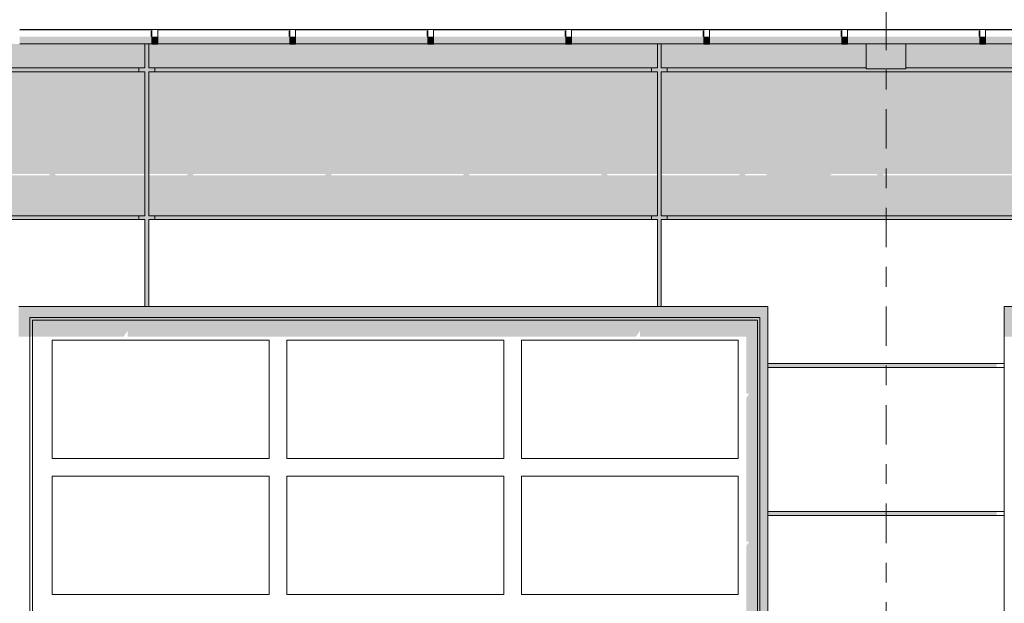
# Model space of a CAD drawing. Header units: metres. Extents: x -4 to 112, y -27 to 26.
# Tile 69 of 256: x 23.36 to 28.35, y 2.99 to 5.95. Entities that reach past the tile are written whole.
import ezdxf
from ezdxf.enums import TextEntityAlignment as Align

# ---------------------------------------------------------------- set-up
doc = ezdxf.new("R2010")
doc.units = ezdxf.units.M
doc.header["$MEASUREMENT"] = 0
doc.linetypes.add('Raster', pattern=[0.4, 0.2, -0.1, 0, -0.1])
for name, color, linetype in [('10 Fassade', 7, 'Continuous'), ('10 Wand außen', 7, 'Continuous'), ('20 Träger', 7, 'Continuous'), ('30 Dachaufbau', 7, 'Continuous'), ('30 Dachentwässerung', 7, 'Continuous'), ('90 Achsraster', 7, 'Continuous'), ('94 Genehmigungsplanung Bemaßung', 7, 'Continuous')]:
    doc.layers.add(name, color=color, linetype=linetype)
doc.styles.add('ERSTELLTER_STIL_1', font='arial.ttf')
doc.styles.add('ERSTELLTER_STIL_2', font='arial.ttf')
doc.dimstyles.new('ERSTELLTER_STIL__1', dxfattribs={"dimtxt": 0.25, "dimasz": 0.19, "dimexe": 0.18, "dimexo": 0.1, "dimgap": 0, "dimtad": 1, "dimtih": 1, "dimtoh": 1, "dimzin": 0, "dimdsep": 46, "dimtxsty": 'ERSTELLTER_STIL_2', "dimblk": 'ARROWHEAD_6', "dimblk1": 'ARROWHEAD_6', "dimblk2": 'ARROWHEAD_6', "dimcen": 0.09, "dimclrd": 7, "dimclre": 7, "dimclrt": 7, "dimazin": 0, "dimtfac": 1, "dimtdec": 4, "dimtmove": 0, "dimatfit": 3, "dimfxl": 1, "dimtolj": 1, "dimtzin": 0, "dimarcsym": 0})

# ---------------------------------------------------------------- blocks, each defined once
blk = doc.blocks.new('Standard-Rastermarker[5]_1', base_point=(27.7511, 10))
at = {"layer": '90 Achsraster', "color": 14, "linetype": 'Raster', "lineweight": 18, "true_color": 0xa80000}
blk.add_line((27.7511, 9), (27.7511, -1), dxfattribs=at)
at = {"layer": '90 Achsraster', "color": 14, "lineweight": 18, "true_color": 0xa80000, "style": 'ERSTELLTER_STIL_1'}
for tag, p in [('AC_MarkerText_1_0', (27.7511, 10.5)), ('AC_MarkerText_1_1', (27.7511, -2.2))]:
    blk.add_attdef(tag, text='', height=0.3, rotation=360, dxfattribs=at).set_placement(p, align=Align.TOP_CENTER)
blk = doc.blocks.new('*D38', base_point=(27236.1321, 0))
at = {"layer": '94 Genehmigungsplanung Bemaßung', "color": 7, "linetype": 'Continuous', "lineweight": 13}
for p, q in [((17.3411, 9.2531), (17.3411, 9.6281)), ((58.1625, 9.2531), (58.1625, 9.6281)), ((17.4411, 9.5406), (17.2411, 9.3406)), ((58.0625, 9.3406), (58.2625, 9.5406)), ((17.1911, 9.4406), (17.3411, 9.4406)), ((17.3411, 9.4406), (58.1625, 9.4406)), ((58.1625, 9.4406), (58.3125, 9.4406))]:
    blk.add_line(p, q, dxfattribs=at)
at = {"layer": '94 Genehmigungsplanung Bemaßung', "color": 7, "lineweight": 13, "insert": (37.3228, 9.4906), "char_height": 0.25, "attachment_point": 7, "style": 'ERSTELLTER_STIL_2'}
blk.add_mtext('\\A1;{\\pql;\\fArial|b0|i0|c0|p0;\\W1.000000;40,82}', dxfattribs=at)
blk = doc.blocks.new('ARROWHEAD_6')
at = {"color": 0, "linetype": 'Continuous', "lineweight": 0}
for p, q in [((-0.5, -0.5), (0.5, 0.5)), ((0, 0), (-1, 0))]:
    blk.add_line(p, q, dxfattribs=at)

msp = doc.modelspace()

# ---------------------------------------------------------------- hatches: boundary and pattern name
at = {"layer": '10 Fassade', "linetype": 'Continuous', "lineweight": 0, "true_color": 0x000000}
for points in [[(23.3561, 5.9044), (23.3561, 5.9024), (23.9911, 5.9024), (23.9911, 5.9044)], [(23.9911, 5.9044), (23.9911, 5.9024), (24.0111, 5.9024), (24.0111, 5.9044)], [(24.0261, 5.9044), (24.0111, 5.9044), (24.0111, 5.9024), (24.0261, 5.9024)], [(24.0561, 5.9044), (24.0561, 5.9024), (24.7261, 5.9024), (24.7261, 5.9044)], [(24.7561, 5.9024), (25.4261, 5.9024), (25.4261, 5.9044), (24.7561, 5.9044)], [(25.4561, 5.9024), (26.1261, 5.9024), (26.1261, 5.9044), (25.4561, 5.9044)], [(26.5911, 5.9044), (26.1561, 5.9044), (26.1561, 5.9024), (26.5911, 5.9024)], [(26.5911, 5.9044), (26.5911, 5.9024), (26.6111, 5.9024), (26.6111, 5.9044)], [(26.6111, 5.9044), (26.6111, 5.9024), (26.8261, 5.9024), (26.8261, 5.9044)], [(26.8561, 5.9044), (26.8561, 5.9024), (27.5261, 5.9024), (27.5261, 5.9044)], [(27.5561, 5.9024), (27.6511, 5.9024), (27.6511, 5.9044), (27.5561, 5.9044)], [(28.2261, 5.9044), (27.8511, 5.9044), (27.8511, 5.9024), (28.2261, 5.9024)], [(28.2561, 5.9044), (28.2561, 5.9024), (28.9261, 5.9024), (28.9261, 5.9044)], [(22.8511, 5.71), (23.9911, 5.71), (23.9911, 5.8324), (23.3561, 5.8324), (23.3561, 5.8304), (23.3261, 5.8304), (23.3261, 5.8324), (22.8511, 5.8324)], [(23.9611, 4.94), (23.9911, 4.94), (23.9911, 4.916), (23.9941, 4.916), (23.9911, 4.9117), (23.9911, 4.5), (24.0111, 4.5), (24.0111, 4.94), (24.0411, 4.94), (24.0411, 4.96), (24.0111, 4.96), (24.0111, 5.69), (24.0411, 5.69), (24.0411, 5.71), (24.0111, 5.71), (24.0111, 5.8324), (23.9911, 5.8324), (23.9911, 5.71), (23.9611, 5.71), (23.9611, 5.69), (23.9911, 5.69), (23.9911, 4.96), (23.9611, 4.96)], [(24.0111, 5.8324), (24.0111, 5.71), (26.5911, 5.71), (26.5911, 5.8324), (26.1561, 5.8324), (26.1561, 5.8304), (26.1261, 5.8304), (26.1261, 5.8324), (25.4561, 5.8324), (25.4561, 5.8304), (25.4261, 5.8304), (25.4261, 5.8324), (24.7561, 5.8324), (24.7561, 5.8304), (24.7261, 5.8304), (24.7261, 5.8324), (24.0561, 5.8324), (24.0561, 5.8304), (24.0261, 5.8304), (24.0261, 5.8324)], [(26.5611, 4.94), (26.5911, 4.94), (26.5911, 4.916), (26.5941, 4.916), (26.5911, 4.9117), (26.5911, 4.5), (26.6111, 4.5), (26.6111, 4.94), (26.6411, 4.94), (26.6411, 4.96), (26.6111, 4.96), (26.6111, 5.69), (26.6411, 5.69), (26.6411, 5.71), (26.6111, 5.71), (26.6111, 5.8324), (26.5911, 5.8324), (26.5911, 5.71), (26.5611, 5.71), (26.5611, 5.69), (26.5911, 5.69), (26.5911, 4.96), (26.5611, 4.96)], [(26.6111, 5.71), (27.6511, 5.71), (27.6511, 5.8324), (27.5561, 5.8324), (27.5561, 5.8304), (27.5261, 5.8304), (27.5261, 5.8324), (26.8561, 5.8324), (26.8561, 5.8304), (26.8261, 5.8304), (26.8261, 5.8324), (26.6111, 5.8324)], [(27.8511, 5.8324), (27.8511, 5.71), (29.1911, 5.71), (29.1911, 5.8324), (28.9561, 5.8324), (28.9561, 5.8304), (28.9261, 5.8304), (28.9261, 5.8324), (28.2561, 5.8324), (28.2561, 5.8304), (28.2261, 5.8304), (28.2261, 5.8324)], [(22.6511, 5.71), (21.4411, 5.71), (21.4411, 5.69), (23.9611, 5.69), (23.9611, 5.71), (22.8511, 5.71), (22.8511, 5.7056), (22.6511, 5.7056)], [(24.0411, 5.69), (26.5611, 5.69), (26.5611, 5.71), (24.0411, 5.71)], [(27.6511, 5.71), (26.6411, 5.71), (26.6411, 5.69), (29.1611, 5.69), (29.1611, 5.71), (27.8511, 5.71), (27.8511, 5.7056), (27.6511, 5.7056)], [(21.4411, 4.94), (23.9611, 4.94), (23.9611, 4.96), (21.4411, 4.96)], [(24.0411, 4.94), (26.5611, 4.94), (26.5611, 4.96), (24.0411, 4.96)], [(26.6411, 4.94), (29.1611, 4.94), (29.1611, 4.96), (26.6411, 4.96)], [(23.4014, 4.94), (23.3695, 4.94), (23.3698, 4.9393), (23.3998, 4.9393)], [(24.1014, 4.94), (24.0695, 4.94), (24.0698, 4.9393), (24.0998, 4.9393)], [(24.8014, 4.94), (24.7695, 4.94), (24.7698, 4.9393), (24.7998, 4.9393)], [(25.4695, 4.94), (25.4698, 4.9393), (25.4998, 4.9393), (25.5014, 4.94)], [(26.2014, 4.94), (26.1695, 4.94), (26.1698, 4.9393), (26.1998, 4.9393)], [(26.8695, 4.94), (26.8698, 4.9393), (26.8998, 4.9393), (26.9014, 4.94)], [(27.6014, 4.94), (27.5695, 4.94), (27.5698, 4.9393), (27.5998, 4.9393)], [(28.2695, 4.94), (28.2698, 4.9393), (28.2998, 4.9393), (28.3014, 4.94)], [(27.1511, 4.19), (28.3116, 4.19), (28.3116, 4.21), (27.1511, 4.21)], [(27.1511, 3.44), (28.3116, 3.44), (28.3116, 3.46), (27.1511, 3.46)]]:
    msp.add_hatch(color=18, dxfattribs=at).paths.add_polyline_path(points)
h = msp.add_hatch(color=18, dxfattribs=at)
h.paths.add_polyline_path([(23.9911, 5.69), (21.4111, 5.69), (21.4111, 4.96), (23.9911, 4.96), (23.9911, 5.164), (23.5364, 5.164), (23.5379, 5.1716), (23.9911, 5.1716)])
h.paths.add_polyline_path([(22.1064, 5.164), (21.4364, 5.164), (21.4379, 5.1716), (22.1079, 5.1716)], flags=0)
h.paths.add_polyline_path([(22.1456, 5.164), (22.1364, 5.164), (22.1379, 5.1716), (22.1439, 5.1716)], flags=0)
h.paths.add_polyline_path([(22.8064, 5.164), (22.4681, 5.164), (22.4735, 5.1716), (22.8079, 5.1716)], flags=0)
h.paths.add_polyline_path([(23.5064, 5.164), (22.8364, 5.164), (22.8379, 5.1716), (23.5079, 5.1716)], flags=0)
h = msp.add_hatch(color=18, dxfattribs=at)
h.paths.add_polyline_path([(24.2064, 5.164), (24.0111, 5.164), (24.0111, 4.96), (26.5911, 4.96), (26.5911, 5.164), (26.3364, 5.164), (26.3379, 5.1716), (26.5911, 5.1716), (26.5911, 5.69), (24.0111, 5.69), (24.0111, 5.1716), (24.2079, 5.1716)])
h.paths.add_polyline_path([(24.2364, 5.164), (24.2379, 5.1716), (24.9079, 5.1716), (24.9064, 5.164)], flags=0)
h.paths.add_polyline_path([(25.6064, 5.164), (24.9364, 5.164), (24.9379, 5.1716), (25.6079, 5.1716)], flags=0)
h.paths.add_polyline_path([(25.6364, 5.164), (25.6379, 5.1716), (26.3079, 5.1716), (26.3064, 5.164)], flags=0)
h = msp.add_hatch(color=18, dxfattribs=at)
h.paths.add_polyline_path([(29.1911, 5.69), (26.6111, 5.69), (26.6111, 5.1716), (27.0079, 5.1716), (27.0064, 5.164), (26.6111, 5.164), (26.6111, 4.96), (29.1911, 4.96), (29.1911, 5.164), (29.1364, 5.164), (29.1379, 5.1716), (29.1911, 5.1716)])
h.paths.add_polyline_path([(27.1456, 5.164), (27.0364, 5.164), (27.0379, 5.1716), (27.1439, 5.1716)], flags=0)
h.paths.add_polyline_path([(27.7064, 5.164), (27.4681, 5.164), (27.4735, 5.1716), (27.7079, 5.1716)], flags=0)
h.paths.add_polyline_path([(27.7364, 5.164), (27.7379, 5.1716), (28.4079, 5.1716), (28.4064, 5.164)], flags=0)
h.paths.add_polyline_path([(28.4364, 5.164), (28.4379, 5.1716), (29.1079, 5.1716), (29.1064, 5.164)], flags=0)
at = {"layer": '10 Wand außen', "linetype": 'Continuous', "lineweight": 0, "true_color": 0x000000}
for points in [[(23.3511, 4.3474), (23.4071, 4.3474), (23.4071, 4.444), (27.1115, 4.444), (27.1115, 0), (27.1511, 0), (27.1511, 4.5), (23.3511, 4.5)], [(28.3511, 4.5), (28.3511, 4.3474), (28.4071, 4.3474), (28.4071, 4.444), (32.1115, 4.444), (32.1115, 0), (32.1511, 0), (32.1511, 4.5)], [(23.4071, 4.3474), (23.4216, 4.3474), (23.4216, 4.4295), (27.0993, 4.4295), (27.0993, 0.0542), (27.1115, 0.0542), (27.1115, 4.444), (23.4071, 4.444)], [(23.4216, 4.4295), (23.4216, 4.3474), (23.8832, 4.3474), (23.9032, 4.3757), (23.9032, 4.3474), (26.4832, 4.3474), (26.5032, 4.3757), (26.5032, 4.3474), (27.0432, 4.3474), (27.0432, 4.0574), (27.0574, 4.0574), (27.0432, 4.0374), (27.0432, 3.3074), (27.0574, 3.3074), (27.0432, 3.2874), (27.0432, 2.5574), (27.0574, 2.5574), (27.0432, 2.5374), (27.0432, 1.8074), (27.0574, 1.8074), (27.0432, 1.7874), (27.0432, 1.0574), (27.0736, 1.0574), (27.0736, 0.0542), (27.0993, 0.0542), (27.0993, 4.4295)]]:
    msp.add_hatch(color=18, dxfattribs=at).paths.add_polyline_path(points)
at = {"layer": '20 Träger', "linetype": 'Continuous', "lineweight": 0, "true_color": 0x000000}
for points in [[(27.8511, 5.9044), (27.6511, 5.9044), (27.6511, 5.9024), (27.8511, 5.9024)], [(27.6511, 5.7056), (27.8511, 5.7056), (27.8511, 5.8324), (27.6511, 5.8324)]]:
    msp.add_hatch(color=18, dxfattribs=at).paths.add_polyline_path(points)
at = {"layer": '30 Dachentwässerung', "linetype": 'Continuous', "lineweight": 0, "true_color": 0x000000}
for points in [[(24.0261, 5.8965), (24.0205, 5.8965), (24.0205, 5.8674), (24.0261, 5.8674)], [(24.7261, 5.8965), (24.7205, 5.8965), (24.7205, 5.8674), (24.7261, 5.8674)], [(25.4261, 5.8965), (25.4205, 5.8965), (25.4205, 5.8674), (25.4261, 5.8674)], [(26.1261, 5.8965), (26.1205, 5.8965), (26.1205, 5.8674), (26.1261, 5.8674)], [(26.8261, 5.8965), (26.8205, 5.8965), (26.8205, 5.8674), (26.8261, 5.8674)], [(27.5261, 5.8965), (27.5205, 5.8965), (27.5205, 5.8674), (27.5261, 5.8674)], [(28.2261, 5.8965), (28.2205, 5.8965), (28.2205, 5.8674), (28.2261, 5.8674)], [(23.3561, 5.8418), (24.0261, 5.8418), (24.0261, 5.8674), (23.3561, 5.8674)], [(24.0261, 5.8403), (24.0561, 5.8403), (24.0561, 5.8674), (24.0261, 5.8674)], [(24.7261, 5.8674), (24.0561, 5.8674), (24.0561, 5.8418), (24.7261, 5.8418)], [(24.7261, 5.8403), (24.7561, 5.8403), (24.7561, 5.8674), (24.7261, 5.8674)], [(24.7561, 5.8674), (24.7561, 5.8418), (25.4261, 5.8418), (25.4261, 5.8674)], [(25.4261, 5.8403), (25.4561, 5.8403), (25.4561, 5.8674), (25.4261, 5.8674)], [(25.4561, 5.8418), (26.1261, 5.8418), (26.1261, 5.8674), (25.4561, 5.8674)], [(26.1261, 5.8403), (26.1561, 5.8403), (26.1561, 5.8674), (26.1261, 5.8674)], [(26.8261, 5.8674), (26.1561, 5.8674), (26.1561, 5.8418), (26.8261, 5.8418)], [(26.8261, 5.8403), (26.8561, 5.8403), (26.8561, 5.8674), (26.8261, 5.8674)], [(27.5261, 5.8674), (26.8561, 5.8674), (26.8561, 5.8418), (27.5261, 5.8418)], [(27.5261, 5.8403), (27.5561, 5.8403), (27.5561, 5.8674), (27.5261, 5.8674)], [(27.5561, 5.8674), (27.5561, 5.8418), (28.2261, 5.8418), (28.2261, 5.8674)], [(28.2261, 5.8403), (28.2561, 5.8403), (28.2561, 5.8674), (28.2261, 5.8674)], [(28.2561, 5.8418), (28.9261, 5.8418), (28.9261, 5.8674), (28.2561, 5.8674)], [(23.3561, 5.8324), (24.0261, 5.8324), (24.0261, 5.8418), (23.3561, 5.8418)], [(24.0261, 5.8304), (24.0561, 5.8304), (24.0561, 5.8403), (24.0261, 5.8403)], [(24.7261, 5.8418), (24.0561, 5.8418), (24.0561, 5.8324), (24.7261, 5.8324)], [(24.7261, 5.8304), (24.7561, 5.8304), (24.7561, 5.8403), (24.7261, 5.8403)], [(25.4261, 5.8418), (24.7561, 5.8418), (24.7561, 5.8324), (25.4261, 5.8324)], [(25.4261, 5.8304), (25.4561, 5.8304), (25.4561, 5.8403), (25.4261, 5.8403)], [(26.1261, 5.8418), (25.4561, 5.8418), (25.4561, 5.8324), (26.1261, 5.8324)], [(26.1261, 5.8304), (26.1561, 5.8304), (26.1561, 5.8403), (26.1261, 5.8403)], [(26.1561, 5.8418), (26.1561, 5.8324), (26.8261, 5.8324), (26.8261, 5.8418)], [(26.8261, 5.8304), (26.8561, 5.8304), (26.8561, 5.8403), (26.8261, 5.8403)], [(27.5261, 5.8418), (26.8561, 5.8418), (26.8561, 5.8324), (27.5261, 5.8324)], [(27.5261, 5.8304), (27.5561, 5.8304), (27.5561, 5.8403), (27.5261, 5.8403)], [(28.2261, 5.8418), (27.5561, 5.8418), (27.5561, 5.8324), (28.2261, 5.8324)], [(28.2261, 5.8304), (28.2561, 5.8304), (28.2561, 5.8403), (28.2261, 5.8403)], [(28.9261, 5.8418), (28.2561, 5.8418), (28.2561, 5.8324), (28.9261, 5.8324)]]:
    msp.add_hatch(color=18, dxfattribs=at).paths.add_polyline_path(points)

# ---------------------------------------------------------------- linework, layer by layer
at = {"layer": '10 Fassade', "color": 7, "linetype": 'Continuous', "lineweight": 13}
for p, q in [((23.9911, 5.9024), (23.9911, 5.9044)), ((24.0111, 5.9024), (24.0111, 5.9044)), ((26.5911, 5.9024), (26.5911, 5.9044)), ((26.6111, 5.9024), (26.6111, 5.9044)), ((23.9911, 5.71), (23.9911, 5.8324)), ((24.0111, 5.71), (24.0111, 5.8324)), ((26.5911, 5.71), (26.5911, 5.8324)), ((26.6111, 5.71), (26.6111, 5.8324)), ((23.9911, 5.71), (22.8511, 5.71)), ((23.9611, 5.69), (23.9611, 5.71)), ((26.5911, 5.71), (24.0111, 5.71)), ((24.0411, 5.71), (24.0411, 5.69)), ((26.5611, 5.69), (26.5611, 5.71)), ((27.6511, 5.71), (26.6111, 5.71)), ((26.6411, 5.71), (26.6411, 5.69)), ((29.1911, 5.71), (27.8511, 5.71)), ((23.9911, 5.69), (21.4111, 5.69)), ((23.9911, 4.96), (23.9911, 5.69)), ((26.5911, 5.69), (24.0111, 5.69)), ((24.0111, 4.96), (24.0111, 5.69)), ((26.5911, 4.96), (26.5911, 5.69)), ((29.1911, 5.69), (26.6111, 5.69)), ((26.6111, 4.96), (26.6111, 5.69)), ((23.9911, 4.96), (21.4111, 4.96)), ((23.9611, 4.94), (23.9611, 4.96)), ((26.5911, 4.96), (24.0111, 4.96)), ((24.0411, 4.96), (24.0411, 4.94)), ((26.5611, 4.94), (26.5611, 4.96)), ((29.1911, 4.96), (26.6111, 4.96)), ((26.6411, 4.96), (26.6411, 4.94)), ((23.9911, 4.94), (21.4111, 4.94)), ((23.9911, 4.5), (23.9911, 4.94)), ((26.5911, 4.94), (24.0111, 4.94)), ((24.0111, 4.5), (24.0111, 4.94)), ((26.5911, 4.5), (26.5911, 4.94)), ((29.1911, 4.94), (26.6111, 4.94)), ((26.6111, 4.5), (26.6111, 4.94)), ((23.9911, 4.5), (23.3511, 4.5)), ((24.0111, 4.5), (23.9911, 4.5)), ((26.5911, 4.5), (24.0111, 4.5)), ((26.6111, 4.5), (26.5911, 4.5)), ((27.1511, 4.5), (26.6111, 4.5)), ((27.1511, 4.21), (27.1511, 4.5)), ((29.1911, 4.5), (28.3511, 4.5)), ((28.3511, 4.5), (28.3511, 4.21)), ((27.1511, 4.19), (27.1511, 4.21)), ((28.3511, 4.21), (27.1511, 4.21)), ((28.3511, 4.21), (28.3511, 4.19)), ((28.3511, 4.19), (27.1511, 4.19)), ((27.1511, 4.19), (27.1511, 3.46)), ((28.3511, 4.19), (28.3511, 3.46)), ((28.3511, 3.46), (27.1511, 3.46)), ((27.1511, 3.44), (27.1511, 3.46)), ((28.3511, 3.46), (28.3511, 3.44)), ((28.3511, 3.44), (27.1511, 3.44)), ((27.1511, 3.44), (27.1511, 2.71)), ((28.3511, 3.44), (28.3511, 2.71))]:
    msp.add_line(p, q, dxfattribs=at)
at = {"layer": '10 Wand außen', "color": 7, "linetype": 'Continuous', "lineweight": 13}
for p, q in [((23.4071, 4.444), (23.4071, 0)), ((27.1115, 4.444), (23.4071, 4.444)), ((23.4216, 4.4295), (23.4216, 0.0542)), ((23.4216, 4.4295), (27.0993, 4.4295)), ((27.0993, 4.4295), (27.0993, 0.0542)), ((27.1115, 0.0542), (27.1115, 4.444)), ((23.5216, 4.3295), (23.5216, 3.7295)), ((24.6216, 4.3295), (23.5216, 4.3295)), ((24.6216, 3.7295), (24.6216, 4.3295)), ((24.7116, 4.3295), (24.7116, 3.7295)), ((25.8116, 4.3295), (24.7116, 4.3295)), ((25.8116, 3.7295), (25.8116, 4.3295)), ((27.0016, 4.3295), (25.9016, 4.3295)), ((25.9016, 4.3295), (25.9016, 3.7295)), ((27.0016, 3.7295), (27.0016, 4.3295)), ((23.5216, 3.7295), (24.6216, 3.7295)), ((24.7116, 3.7295), (25.8116, 3.7295)), ((25.9016, 3.7295), (27.0016, 3.7295)), ((23.5216, 3.6395), (23.5216, 3.0395)), ((24.6216, 3.6395), (23.5216, 3.6395)), ((24.6216, 3.0395), (24.6216, 3.6395)), ((24.7116, 3.6395), (24.7116, 3.0395)), ((25.8116, 3.6395), (24.7116, 3.6395)), ((25.8116, 3.0395), (25.8116, 3.6395)), ((27.0016, 3.6395), (25.9016, 3.6395)), ((25.9016, 3.6395), (25.9016, 3.0395)), ((27.0016, 3.0395), (27.0016, 3.6395)), ((23.5216, 3.0395), (24.6216, 3.0395)), ((24.7116, 3.0395), (25.8116, 3.0395)), ((25.9016, 3.0395), (27.0016, 3.0395))]:
    msp.add_line(p, q, dxfattribs=at)
at = {"layer": '20 Träger', "color": 7, "linetype": 'Continuous', "lineweight": 18}
for p, q in [((27.6511, 5.9024), (27.6511, 5.9044)), ((27.8511, 5.9024), (27.8511, 5.9044)), ((27.6511, 5.7056), (27.6511, 5.8324)), ((27.8511, 5.7056), (27.8511, 5.8324)), ((27.8511, 5.7056), (27.6511, 5.7056))]:
    msp.add_line(p, q, dxfattribs=at)
at = {"layer": '30 Dachaufbau', "color": 7, "linetype": 'Continuous', "lineweight": 13}
for p, q in [((24.0261, 5.9044), (23.3561, 5.9044)), ((24.7261, 5.9044), (24.0561, 5.9044)), ((25.4261, 5.9044), (24.7561, 5.9044)), ((26.1261, 5.9044), (25.4561, 5.9044)), ((26.8261, 5.9044), (26.1561, 5.9044)), ((27.5261, 5.9044), (26.8561, 5.9044)), ((28.2261, 5.9044), (27.5561, 5.9044)), ((28.9261, 5.9044), (28.2561, 5.9044))]:
    msp.add_line(p, q, dxfattribs=at)
at = {"layer": '30 Dachentwässerung', "color": 7, "linetype": 'Continuous', "lineweight": 13}
for p, q in [((24.0261, 5.9024), (23.3561, 5.9024)), ((24.0261, 5.8674), (24.0261, 5.9044)), ((24.0261, 5.9044), (24.0561, 5.9044)), ((24.0561, 5.8674), (24.0561, 5.9044)), ((24.7261, 5.9024), (24.0561, 5.9024)), ((24.7261, 5.8674), (24.7261, 5.9044)), ((24.7261, 5.9044), (24.7561, 5.9044)), ((24.7561, 5.8674), (24.7561, 5.9044)), ((25.4261, 5.9024), (24.7561, 5.9024)), ((25.4261, 5.8674), (25.4261, 5.9044)), ((25.4261, 5.9044), (25.4561, 5.9044)), ((25.4561, 5.8674), (25.4561, 5.9044)), ((26.1261, 5.9024), (25.4561, 5.9024)), ((26.1261, 5.8674), (26.1261, 5.9044)), ((26.1261, 5.9044), (26.1561, 5.9044)), ((26.1561, 5.8674), (26.1561, 5.9044)), ((26.8261, 5.9024), (26.1561, 5.9024)), ((26.8261, 5.8674), (26.8261, 5.9044)), ((26.8261, 5.9044), (26.8561, 5.9044)), ((26.8561, 5.8674), (26.8561, 5.9044)), ((27.5261, 5.9024), (26.8561, 5.9024)), ((27.5261, 5.8674), (27.5261, 5.9044)), ((27.5261, 5.9044), (27.5561, 5.9044)), ((27.5561, 5.8674), (27.5561, 5.9044)), ((28.2261, 5.9024), (27.5561, 5.9024)), ((28.2261, 5.8674), (28.2261, 5.9044)), ((28.2261, 5.9044), (28.2561, 5.9044)), ((28.2561, 5.8674), (28.2561, 5.9044)), ((28.9261, 5.9024), (28.2561, 5.9024)), ((24.0261, 5.8403), (24.0261, 5.8674)), ((24.0561, 5.8403), (24.0561, 5.8674)), ((24.7261, 5.8403), (24.7261, 5.8674)), ((24.7561, 5.8403), (24.7561, 5.8674)), ((25.4261, 5.8403), (25.4261, 5.8674)), ((25.4561, 5.8403), (25.4561, 5.8674)), ((26.1261, 5.8403), (26.1261, 5.8674)), ((26.1561, 5.8403), (26.1561, 5.8674)), ((26.8261, 5.8403), (26.8261, 5.8674)), ((26.8561, 5.8403), (26.8561, 5.8674)), ((27.5261, 5.8403), (27.5261, 5.8674)), ((27.5561, 5.8403), (27.5561, 5.8674)), ((28.2261, 5.8403), (28.2261, 5.8674)), ((28.2561, 5.8403), (28.2561, 5.8674)), ((24.0261, 5.8324), (23.3561, 5.8324)), ((24.0261, 5.8304), (24.0261, 5.8403)), ((24.0261, 5.8304), (24.0561, 5.8304)), ((24.0561, 5.8304), (24.0561, 5.8403)), ((24.7261, 5.8324), (24.0561, 5.8324)), ((24.7261, 5.8304), (24.7261, 5.8403)), ((24.7261, 5.8304), (24.7561, 5.8304)), ((24.7561, 5.8304), (24.7561, 5.8403)), ((25.4261, 5.8324), (24.7561, 5.8324)), ((25.4261, 5.8304), (25.4261, 5.8403)), ((25.4261, 5.8304), (25.4561, 5.8304)), ((25.4561, 5.8304), (25.4561, 5.8403)), ((26.1261, 5.8324), (25.4561, 5.8324)), ((26.1261, 5.8304), (26.1261, 5.8403)), ((26.1261, 5.8304), (26.1561, 5.8304)), ((26.1561, 5.8304), (26.1561, 5.8403)), ((26.8261, 5.8324), (26.1561, 5.8324)), ((26.8261, 5.8304), (26.8261, 5.8403)), ((26.8261, 5.8304), (26.8561, 5.8304)), ((26.8561, 5.8304), (26.8561, 5.8403)), ((27.5261, 5.8324), (26.8561, 5.8324)), ((27.5261, 5.8304), (27.5261, 5.8403)), ((27.5261, 5.8304), (27.5561, 5.8304)), ((27.5561, 5.8304), (27.5561, 5.8403)), ((28.2261, 5.8324), (27.5561, 5.8324)), ((28.2261, 5.8304), (28.2261, 5.8403)), ((28.2261, 5.8304), (28.2561, 5.8304)), ((28.2561, 5.8304), (28.2561, 5.8403)), ((28.9261, 5.8324), (28.2561, 5.8324))]:
    msp.add_line(p, q, dxfattribs=at)

# ---------------------------------------------------------------- block references
at = {"layer": '90 Achsraster', "color": 7, "linetype": 'Continuous', "lineweight": 18}
msp.add_blockref('Standard-Rastermarker[5]_1', (27.7511, 10), dxfattribs=at)

# ---------------------------------------------------------------- dimensions: what is measured, and where the dimension line sits
at = {"layer": '94 Genehmigungsplanung Bemaßung', "color": 7, "linetype": 'Continuous', "lineweight": 13}
dim = msp.add_linear_dim(base=(58.1625, 9.4406), p1=(17.3411, 1.2), p2=(58.1625, -0.1), dimstyle='ERSTELLTER_STIL__1', dxfattribs=at)
dim.commit()
dim.dimension.update_dxf_attribs({"geometry": '*D38', "text_midpoint": (37.7416, 9.6156), "dimtype": 160})

doc.saveas('drawing.dxf')
